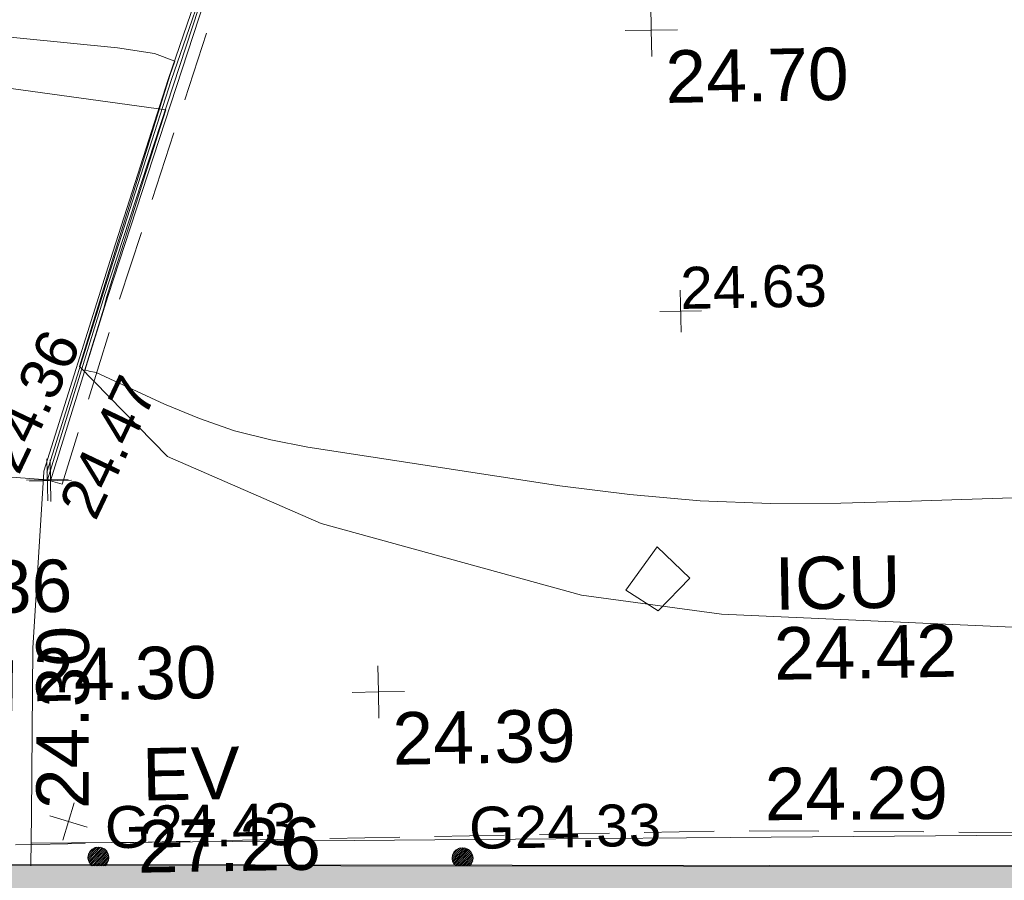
# Model space of a CAD drawing. Header units: millimetres. Extents: x -287732 to 520720, y -88450 to 287754.
# Tile 86 of 256: x -50767 to -43723, y -44324 to -38168. Entities that reach past the tile are written whole.
import ezdxf

# ---------------------------------------------------------------- set-up
doc = ezdxf.new("R2010")
doc.units = ezdxf.units.MM
doc.linetypes.add('IMPORT-DASHED _2_', pattern=[750, 500, -250])
doc.linetypes.add('IMPORT-UG_ELEC_STREET LIGHTING_QLB2 _2_', pattern=[2700, 1500, -300.0000000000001, 0, -250, 150, -300.0000000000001, 0, -200])
for name, color, linetype, lineweight, true_color in [('00_TOPO_EAVE', 7, 'Continuous', 9, 0x666666), ('00_TOPO_KERB_BOTTOM', 1, 'Continuous', 9, 0xff0000), ('00_TOPO_KERB_TOP', 7, 'Continuous', 9, 0xa500a5), ('00_TOPO_LEVEL_SPOT', 7, 'Continuous', 9, 0x666666), ('00_TOPO_SERV_IC', 5, 'Continuous', 9, 0x0000ff), ('00_UAV_BUILDING_OUTLINE', 5, 'Continuous', 9, 0x0000ff), ('00_UAV_CONCRETE', 9, 'Continuous', 9, 0x808080), ('01_DTM_CONTOUR_MNR', 7, 'Continuous', 9, 0xa5a552), ('12333-PUM-2D-U-0001-C01 - Rev2_REVIT IMPORT_dwg', 7, 'Continuous', 9, 0x767676), ('A_RHA_Line', 7, 'Continuous', 9, 0x00a600), ('CONTOURS_MINOR', 7, 'Continuous', 9, 0x00a5a5), ('EAVE', 3, 'Continuous', 9, 0x00ff00), ('GULLY', 7, 'Continuous', 9, 0x7fbfff), ('GULLY_LVL', 7, 'Continuous', 9, 0x7fbfff), ('KERB_BOTTOM', 7, 'Continuous', 9, 0x0000a5), ('KERB_BOTTOM_LVL', 7, 'Continuous', 9, 0x0000a5), ('KERB_TOP', 2, 'Continuous', 9, 0xffff00), ('KERB_TOP_LVL', 2, 'Continuous', 9, 0xffff00), ('SPOT_HEIGHTS_LVL', 7, 'Continuous', 9, 0x00a500)]:
    doc.layers.add(name, color=color, linetype=linetype, lineweight=lineweight, true_color=true_color)
for name, color, linetype, lineweight in [('00_TOPO_SURFACE', 7, 'Continuous', 9), ('A_RHA_Detail', 7, 'Continuous', 9), ('CHANGE_OF_SURFACE', 7, 'IMPORT-DASHED _2_', 9)]:
    doc.layers.add(name, color=color, linetype=linetype, lineweight=lineweight)
doc.styles.add('Arial_3', font='arial.ttf', dxfattribs={"height": 299.9999999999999})
doc.styles.add('Swis721 Lt BT_2', font='swissl.ttf', dxfattribs={"height": 375})

# ---------------------------------------------------------------- blocks, each defined once
blk = doc.blocks.new('12333-PUM-2D-U-0001-C01 - Rev2_REVIT IMPORT_dwg_MSL_Eaves_SYM_1-V20-Site Location Plan Proposed')
at = {"layer": '00_TOPO_EAVE', "color": 254, "true_color": 0xcccccc}
for p, q in [((-116.0873754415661, -356.5791934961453), (116.0873754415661, 356.5791934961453)), ((356.5791934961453, -116.0873754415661), (-356.5791934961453, 116.0873754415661))]:
    blk.add_line(p, q, dxfattribs=at)
blk = doc.blocks.new('12333-PUM-2D-U-0001-C01 - Rev2_REVIT IMPORT_dwg_MM-2077200-Site Location Plan Proposed')
at = {"layer": '00_TOPO_LEVEL_SPOT', "color": 254, "true_color": 0xcccccc, "flags": 128}
for points in [[(500.0000000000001, 0), (0, 0), (0, 500.0000000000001)], [(0, -500.0000000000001), (0, 0), (-500.0000000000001, 0)]]:
    blk.add_lwpolyline(points, dxfattribs=at)
blk = doc.blocks.new('12333-PUM-2D-U-0001-C01 - Rev2_REVIT IMPORT_dwg_MGS62954_T2_Galway_ITM_3d_Rev1-2077680-Site Location Plan Proposed')
at = {"layer": '00_TOPO_KERB_BOTTOM', "color": 254, "true_color": 0xcccccc, "flags": 128}
blk.add_lwpolyline([(533850650.8813702, 725514910.7758181), (533850651.1915413, 725514914.6182809), (533851152.061392, 725516412.4510164), (533851588.6770644, 725517700.0691484), (533851930.7156118, 725518640.7660455), (533852092.728869, 725519138.1992496), (533852208.2193515, 725519423.6326603), (533852357.0642481, 725519534.6952599), (533852664.9502132, 725519560.6090442), (533854156.3820873, 725519576.4909246), (533856347.5983112, 725519532.1652586), (533859556.743809, 725519454.5231427), (533862091.5968435, 725519411.9021196), (533864612.255825, 725519373.8215616), (533865884.7425818, 725519349.663468), (533866558.9749278, 725519340.9829497), (533866566.5085127, 725518683.311586), (533867371.4536871, 725518686.7848152), (533867381.3099993, 725519353.3109809)], dxfattribs=at)
at = {"layer": '00_TOPO_KERB_TOP', "color": 254, "true_color": 0xcccccc, "flags": 128}
blk.add_lwpolyline([(533850672.9464509, 725514907.343518), (533851173.8009748, 725516405.1304194), (533851610.3207599, 725517692.4657707), (533851952.4065717, 725518633.2926581), (533852114.2928006, 725519130.3358444), (533852227.0780395, 725519409.0832757), (533852366.3332078, 725519512.9903723), (533852666.876911, 725519521.6797996), (533854156.1760591, 725519538.7140625), (533856345.4035738, 725519488.5387279), (533859556.4501584, 725519416.5720049), (533862091.5742442, 725519373.4148215), (533864610.1382316, 725519334.6123489), (533865884.154918, 725519302.2327138), (533866530.0831135, 725519292.1174533), (533866543.626251, 725518660.3159641), (533867394.0574334, 725518663.9431219), (533867404.2465035, 725519352.9718053)], dxfattribs=at)
at = {"layer": '00_TOPO_SERV_IC', "color": 254, "true_color": 0xcccccc}
for p, q in [((533855028.3000001, 725514297.0000001), (533854799.7000002, 725513992.2000002)), ((533855256.9000001, 725514068.4000002), (533855028.3000001, 725514297.0000001)), ((533855028.3000002, 725513839.8000002), (533855256.9000001, 725514068.4000002)), ((533855028.3000002, 725513839.8000002), (533854799.7000002, 725513992.2000002))]:
    blk.add_line(p, q, dxfattribs=at)
at = {"layer": '00_TOPO_SURFACE', "color": 254, "true_color": 0xcccccc, "flags": 128}
blk.add_lwpolyline([(533850509.0925214, 725512095.3440932), (533850519.6678849, 725512452.9949775), (533850549.1426049, 725513650.4152522), (533850650.8813704, 725514910.7758181)], dxfattribs=at)
at = {"layer": '00_UAV_CONCRETE', "color": 254, "true_color": 0xcccccc, "flags": 128}
blk.add_lwpolyline([(533850513.8729193, 725512257.0135742), (533854267.8038598, 725512222.5264795), (533855513.3210576, 725512210.3372543), (533860512.9407879, 725512161.4085915), (533861011.8038596, 725512156.5264796), (533865048.2770497, 725512156.976934), (533865055.892157, 725511811.4671805)], dxfattribs=at)
at = {"layer": '01_DTM_CONTOUR_MNR', "color": 254, "true_color": 0xcccccc, "flags": 128}
blk.add_lwpolyline([(533864516.8727782, 725514749.9896799), (533862002.2688941, 725514946.8802142), (533861396.8440901, 725514742.5424901), (533859839.9480705, 725513736.5953971), (533859054.4051247, 725513586.3283726), (533855480.9122565, 725513807.4143866), (533854482.1245454, 725513961.6541615), (533852627.4231591, 725514506.3036925), (533851537.6740643, 725515003.7436806), (533850920.0000001, 725515660.0000002), (533851166.5459833, 725516410.0000002), (533851537.5000001, 725517538.7500004), (533851591.3636364, 725517699.3181821), (533851601.2500002, 725517729.0625004), (533851640.0000002, 725517830.0000002), (533851493.5191776, 725517889.1024123), (533851230.6421918, 725517934.1621852), (533849789.8869479, 725518102.4715049)], dxfattribs=at)
at = {"xscale": 0.375, "yscale": 0.375, "zscale": 0.375}
for name, p in [('12333-PUM-2D-U-0001-C01 - Rev2_REVIT IMPORT_dwg_MM-2077200-Site Location Plan Proposed', (533855050.8609672, 725517993.0441386)), ('12333-PUM-2D-U-0001-C01 - Rev2_REVIT IMPORT_dwg_MM-2077200-Site Location Plan Proposed', (533853015.8579856, 725513293.8114178)), ('12333-PUM-2D-U-0001-C01 - Rev2_REVIT IMPORT_dwg_MSL_Eaves_SYM_1-V20-Site Location Plan Proposed', (533850783.3413599, 725512406.2405877))]:
    blk.add_blockref(name, p, dxfattribs=at)
at = {"layer": '00_TOPO_EAVE', "char_height": 375, "attachment_point": 1, "line_spacing_factor": 1.005061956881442, "style": 'Swis721 Lt BT_2'}
for s, insert, width in [('EV', (533851315.7332062, 725512921.6954272), 736.078940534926), ('27.26', (533851273.9113727, 725512406.2120061), 1495.902363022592)]:
    blk.add_mtext(s, dxfattribs=dict(at, insert=insert, width=width))
at = {"layer": '00_TOPO_LEVEL_SPOT', "char_height": 375, "width": 1495.902363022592, "attachment_point": 1, "line_spacing_factor": 1.005061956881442, "style": 'Swis721 Lt BT_2'}
for s, insert in [('24.70', (533855145.9808528, 725517845.6102245)), ('24.36', (533849528.1808528, 725514281.4102244)), ('24.39', (533853110.9808528, 725513146.4102244))]:
    blk.add_mtext(s, dxfattribs=dict(at, insert=insert))
at = {"layer": '00_TOPO_SERV_IC', "color": 251, "true_color": 0x666666, "char_height": 375, "attachment_point": 1, "line_spacing_factor": 1.005061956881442, "style": 'Swis721 Lt BT_2'}
for s, insert, width in [('ICU', (533855863.2111334, 725514206.7746865), 1021.012723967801), ('24.42', (533855849.3003085, 725513706.3162589), 1495.902363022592)]:
    blk.add_mtext(s, dxfattribs=dict(at, insert=insert, width=width))
at = {"layer": '00_TOPO_SURFACE', "color": 251, "true_color": 0x666666, "insert": (533850549.1, 725513645.6296079), "char_height": 375, "width": 1495.902363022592, "attachment_point": 1, "line_spacing_factor": 1.005061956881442, "style": 'Swis721 Lt BT_2'}
blk.add_mtext('24.30', dxfattribs=at)
at = {"layer": '00_UAV_BUILDING_OUTLINE', "color": 251, "true_color": 0x666666, "insert": (533850554.9416466, 725512498.7791151), "char_height": 375, "width": 1495.902363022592, "attachment_point": 1, "rotation": 88.9592679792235, "line_spacing_factor": 1.005061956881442, "style": 'Swis721 Lt BT_2'}
blk.add_mtext('24.30', dxfattribs=at)
at = {"layer": '00_UAV_CONCRETE', "color": 251, "true_color": 0x666666, "insert": (533855768.1554075, 725512703.0966468), "char_height": 375, "width": 1495.902363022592, "attachment_point": 1, "rotation": 359.4392940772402, "line_spacing_factor": 1.005061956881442, "style": 'Swis721 Lt BT_2'}
blk.add_mtext('24.29', dxfattribs=at)
blk = doc.blocks.new('12333-PUM-2D-U-0001-C01 - Rev2_REVIT IMPORT_dwg_SPOT-V272-Site Location Plan Proposed')
at = {"layer": 'KERB_BOTTOM_LVL', "color": 9, "true_color": 0xaaaae1}
for p, q in [((0, 500.0000000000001), (0, -500.0000000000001)), ((-500.0000000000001, 0), (500.0000000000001, 0))]:
    blk.add_line(p, q, dxfattribs=at)
blk = doc.blocks.new('12333-PUM-2D-U-0001-C01 - Rev2_REVIT IMPORT_dwg_SPOT-2077810-Site Location Plan Proposed')
at = {"layer": 'KERB_TOP_LVL', "color": 51, "true_color": 0xffffaa}
for p, q in [((0, 500.0000000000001), (0, -500.0000000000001)), ((-500.0000000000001, 0), (500.0000000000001, 0))]:
    blk.add_line(p, q, dxfattribs=at)
blk = doc.blocks.new('12333-PUM-2D-U-0001-C01 - Rev2_REVIT IMPORT_dwg_SPOT-2077775-Site Location Plan Proposed')
at = {"layer": 'SPOT_HEIGHTS_LVL', "color": 9, "true_color": 0xaae1aa}
for p, q in [((0, 500.0000000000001), (0, -500.0000000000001)), ((-500.0000000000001, 0), (500.0000000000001, 0))]:
    blk.add_line(p, q, dxfattribs=at)
blk = doc.blocks.new('12333-PUM-2D-U-0001-C01 - Rev2_REVIT IMPORT_dwg_MH_CIR2-V291-Site Location Plan Proposed')
at = {"layer": 'GULLY', "color": 254, "true_color": 0xd4e9ff}
for p, q in [((-499.0000000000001, -33), (33.00000000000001, 499.0000000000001)), ((-496.0000000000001, 60.00000000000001), (-60.00000000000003, 496.0000000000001)), ((-488.0000000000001, -111), (111, 488.0000000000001)), ((-467.0000000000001, -180), (180, 467.0000000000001)), ((-467.0000000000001, 179), (-179, 467.0000000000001)), ((-438.0000000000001, -241), (241, 438.0000000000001)), ((-403, -296), (296, 403)), ((-362, -345), (345.0000000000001, 362.0000000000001)), ((-309.2209858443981, -382.2209858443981), (388.0000000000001, 315)), ((-221.8089305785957, -383.8089305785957), (425, 263.0000000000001)), ((-133.4147173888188, -385.4147173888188), (455.9999999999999, 203.9999999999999)), ((-45.02050419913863, -387.0205041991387), (480, 138)), ((43.37370898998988, -388.6262910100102), (496.0000000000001, 64)), ((131.7679221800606, -390.2320778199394), (500.0000000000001, -22.00000000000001)), ((219.1799774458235, -391.8200225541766), (483.0000000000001, -128)), ((307.5741906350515, -393.4258093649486), (396.0000000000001, -305.0000000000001))]:
    blk.add_line(p, q, dxfattribs=at)
at = {"layer": 'GULLY', "color": 254, "true_color": 0xd4e9ff, "flags": 128}
for points in [[(474.9999999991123, -154.0000000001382), (499.9999999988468, -5.544279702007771e-10), (474.9999999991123, 154.0000000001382), (403.9999999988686, 293.0000000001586), (292.9999999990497, 403.9999999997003), (153.9999999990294, 474.9999999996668), (-5.544279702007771e-10, 500.0000000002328), (-154.0000000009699, 475.0000000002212), (-293.0000000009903, 404.0000000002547), (-404.0000000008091, 293.0000000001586), (-475.0000000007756, 154.0000000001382), (-500.0000000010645, 5.544279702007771e-10), (-475.0000000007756, -154.0000000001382), (-404.0000000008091, -293.0000000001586), (-314.8818505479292, -382.1181494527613)], [(303.6455589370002, -393.3544410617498), (403.9999999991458, -293.0000000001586), (474.9999999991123, -154.0000000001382)]]:
    blk.add_lwpolyline(points, dxfattribs=at)
blk = doc.blocks.new('12333-PUM-2D-U-0001-C01 - Rev2_REVIT IMPORT_dwg_MH_CIR2-V292-Site Location Plan Proposed')
at = {"layer": 'GULLY', "color": 254, "true_color": 0xd4e9ff}
for p, q in [((-499.0000000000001, -33), (33.00000000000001, 499.0000000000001)), ((-496.0000000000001, 60.00000000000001), (-60.00000000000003, 496.0000000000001)), ((-488.0000000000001, -111), (111, 488.0000000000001)), ((-467.0000000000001, -180), (180, 467.0000000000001)), ((-467.0000000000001, 179), (-179, 467.0000000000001)), ((-438.0000000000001, -241), (241, 438.0000000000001)), ((-403, -296), (296, 403)), ((-362, -345), (345.0000000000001, 362.0000000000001)), ((-291.3839796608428, -364.3839796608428), (388.0000000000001, 315)), ((-203.9719243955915, -365.9719243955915), (425, 263.0000000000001)), ((-115.5777112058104, -367.5777112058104), (455.9999999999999, 203.9999999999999)), ((-27.18349801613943, -369.1834980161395), (480, 138)), ((61.2107151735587, -370.7892848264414), (496.0000000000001, 64)), ((149.6049283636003, -372.3950716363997), (500.0000000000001, -22.00000000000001)), ((237.0169836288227, -373.9830163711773), (483.0000000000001, -128))]:
    blk.add_line(p, q, dxfattribs=at)
at = {"layer": 'GULLY', "color": 254, "true_color": 0xd4e9ff, "flags": 128}
for points in [[(474.9999999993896, -154.0000000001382), (499.999999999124, 5.544279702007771e-10), (474.9999999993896, 154.0000000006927), (403.9999999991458, 293.0000000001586), (292.9999999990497, 404.0000000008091), (153.9999999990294, 475.0000000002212), (-8.316419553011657e-10, 500.0000000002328), (-154.0000000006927, 475.0000000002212), (-293.0000000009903, 404.0000000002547), (-404.0000000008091, 293.0000000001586), (-475.0000000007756, 154.0000000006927), (-500.0000000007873, 5.544279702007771e-10), (-475.0000000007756, -153.9999999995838), (-404.0000000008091, -292.9999999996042)], [(321.4825651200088, -375.5174348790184), (403.999999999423, -292.9999999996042), (474.9999999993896, -154.0000000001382)]]:
    blk.add_lwpolyline(points, dxfattribs=at)
blk = doc.blocks.new('12333-PUM-2D-U-0001-C01 - Rev2_REVIT IMPORT_dwg-1620468-Site Location Plan Proposed')
at = {"layer": 'CHANGE_OF_SURFACE', "color": 253, "true_color": 0xaaaaaa, "flags": 128}
for points in [[(211280.4611760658, -96410.85617383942), (210131.9904343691, -99725.56404722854), (209699.7532567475, -101035.4918920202), (209617.6228963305, -101008.3913189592)], [(209595.0050455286, -101000.9281026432), (207434.13048191, -100804.2360581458), (207527.7631822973, -101229.902311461)], [(209183.6723986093, -102292.5337115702), (209324.0843579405, -102290.1362491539), (209279.7092491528, -103607.8304508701), (214435.1732904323, -103596.7790810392), (220082.4232903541, -103729.3955195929), (223955.9284271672, -103768.0753138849), (223950.4027422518, -107387.3989444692), (224643.7480814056, -110331.3489716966), (232503.4728769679, -110593.233746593)]]:
    blk.add_lwpolyline(points, dxfattribs=at)
at = {"layer": 'CONTOURS_MINOR', "color": 254, "true_color": 0xaae1e1, "flags": 128}
blk.add_lwpolyline([(216784.8085800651, -101245.4771107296), (216279.3568118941, -101255.0270105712), (215773.871778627, -101262.6145869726), (215268.3645681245, -101268.8939484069), (214763.9295274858, -101260.5344392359), (214260.9364504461, -101234.0872923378), (213760.1063193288, -101180.5086894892), (213260.7181514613, -101108.8424490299), (211461.3110219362, -100800.7295524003), (211198.9142081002, -100744.3248721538), (210941.0818201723, -100673.6503890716), (210690.0960711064, -100581.5712026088), (210443.674748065, -100475.2222134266), (209957.7914832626, -100240.7670645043), (209908.3470389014, -100230.6559535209), (209877.7914835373, -100220.7670644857), (210019.6664835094, -99782.01706474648), (210042.9421423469, -99698.34239420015), (210307.3385147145, -98906.45271865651), (210337.2284192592, -98817.10939633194), (210367.1901649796, -98727.79022087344), (210397.2596727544, -98638.50726641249), (210427.4010221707, -98549.24845893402), (210487.7914832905, -98370.76706474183), (209123.439595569, -98157.0838536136)], dxfattribs=at)
at = {"layer": 'EAVE', "color": 81, "true_color": 0xaaffaa}
blk.add_line((223490.9330729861, -104014.2154938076), (209157.2834033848, -103745.1763977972), dxfattribs=at)
at = {"layer": 'KERB_BOTTOM', "color": 9, "true_color": 0xaaaae1, "flags": 128}
blk.add_lwpolyline([(211206.9245926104, -96286.17265447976), (210027.498214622, -99690.22446090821), (209595.0050468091, -101000.9281021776)], dxfattribs=at)
at = {"layer": 'KERB_TOP', "color": 51, "true_color": 0xffffaa, "flags": 128}
blk.add_lwpolyline([(211211.6023270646, -96345.42248235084), (210050.0607889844, -99697.85519235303), (209617.6228963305, -101008.3913189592), (209595.0050459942, -101000.9281021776)], dxfattribs=at)
blk.add_blockref('12333-PUM-2D-U-0001-C01 - Rev2_REVIT IMPORT_dwg_MGS62954_T2_Galway_ITM_3d_Rev1-2077680-Site Location Plan Proposed', (-533641079.6498471, -725615854.3561786))
for name, p, xscale, yscale, zscale in [('12333-PUM-2D-U-0001-C01 - Rev2_REVIT IMPORT_dwg_SPOT-2077775-Site Location Plan Proposed', (214146.3914834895, -99873.96706454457), 0.3, 0.3, 0.3), ('12333-PUM-2D-U-0001-C01 - Rev2_REVIT IMPORT_dwg_SPOT-V272-Site Location Plan Proposed', (209595.0050459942, -101000.9281021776), 0.3, 0.3, 0.3), ('12333-PUM-2D-U-0001-C01 - Rev2_REVIT IMPORT_dwg_SPOT-2077810-Site Location Plan Proposed', (209617.6228963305, -101008.3913189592), 0.3, 0.3, 0.3), ('12333-PUM-2D-U-0001-C01 - Rev2_REVIT IMPORT_dwg_MH_CIR2-V291-Site Location Plan Proposed', (209913.1284832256, -103709.623064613), 0.15, 0.15, 0.15), ('12333-PUM-2D-U-0001-C01 - Rev2_REVIT IMPORT_dwg_MH_CIR2-V292-Site Location Plan Proposed', (212517.6824833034, -103759.6620647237), 0.15, 0.15, 0.15)]:
    blk.add_blockref(name, p, dxfattribs=dict(xscale=xscale, yscale=yscale, zscale=zscale))
at = {"layer": 'GULLY_LVL', "char_height": 299.9999999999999, "width": 1645.433348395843, "attachment_point": 1, "line_spacing_factor": 0.9417779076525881, "style": 'Arial_3'}
for s, insert in [('G24.43', (209963.128483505, -103344.6119697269)), ('G24.33', (212567.6824833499, -103394.6509694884))]:
    blk.add_mtext(s, dxfattribs=dict(at, insert=insert))
at = {"layer": 'KERB_BOTTOM_LVL', "insert": (209121.7100974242, -100839.304269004), "char_height": 299.9999999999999, "width": 1256.112065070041, "attachment_point": 1, "rotation": 63.51638074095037, "line_spacing_factor": 0.9417779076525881, "style": 'Arial_3'}
blk.add_mtext('24.36', dxfattribs=at)
at = {"layer": 'KERB_TOP_LVL', "insert": (209664.687679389, -101176.8325853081), "char_height": 299.9999999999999, "width": 1256.112065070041, "attachment_point": 1, "rotation": 63.51638074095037, "line_spacing_factor": 0.9417779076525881, "style": 'Arial_3'}
blk.add_mtext('24.47', dxfattribs=at)
at = {"layer": 'SPOT_HEIGHTS_LVL', "insert": (214146.3914834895, -99558.95596958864), "char_height": 299.9999999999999, "width": 1256.112065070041, "attachment_point": 1, "line_spacing_factor": 0.9417779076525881, "style": 'Arial_3'}
blk.add_mtext('24.63', dxfattribs=at)

msp = doc.modelspace()

# ---------------------------------------------------------------- hatches: boundary and pattern name
at = {"layer": 'A_RHA_Detail', "true_color": 0xc0c0c0}
h = msp.add_hatch(color=9, dxfattribs=at)
h.paths.add_polyline_path([(-80880.60083809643, -68502.79057078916), (-80400.865924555, -68483.41509113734), (-80400.865924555, -62984.64684185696), (-24474.85765177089, -63009.32043784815), (-24456.14471271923, -50840.30023858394), (-36622.55041039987, -50831.65104353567), (-36622.55041039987, -44228.57792613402), (-50959.0526582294, -44218.38599194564), (-50959.0526582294, -42573.78171514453), (-54563.9325804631, -42571.21897729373), (-54565.69773352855, -45054.17447474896), (-92408.82109321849, -45027.27149621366), (-92411.78875845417, -49201.74309222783), (-100061.9988811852, -49201.74309222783), (-100052.2214449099, -64852.82557838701), (-86120.90825229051, -64852.82557838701), (-86092.1662649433, -62957.90041523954), (-84861.10047608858, -62957.90041523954), (-84854.79052929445, -68240.109737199), (-80870.60226892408, -68240.10973722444)])
h.paths.add_polyline_path([(-137238.9269902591, -68461.9384092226), (-132719.7426408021, -68433.0633692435), (-132847.0731201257, -62850.04282283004), (-130454.6837966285, -62916.63108078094), (-130498.2830220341, -61355.85393642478), (-117581.136331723, -61423.42893438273), (-117492.3908565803, -49183.91309190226), (-125136.5200282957, -49178.47881952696), (-125133.572703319, -45032.61887136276), (-163007.1824077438, -45005.6942194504), (-163007.1824076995, -44090.2963411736), (-163123.8521269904, -44090.21339942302), (-163122.6389897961, -42383.75184302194), (-166563.8543419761, -42383.75184298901), (-166565.034908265, -44044.39824208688), (-193158.4656786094, -44025.49275805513), (-193195.152889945, -62863.65652504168), (-137269.7106414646, -62916.63108078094), (-137254.3708868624, -65679.90523788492)])
h.paths.add_polyline_path([(120310.9497607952, -32334.28230164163), (120312.4652266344, -31610.73011961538), (133451.2244789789, -31638.24899384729), (133469.2230092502, -19717.98315780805), (121295.7536929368, -19692.48606430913), (121319.8434528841, -8190.941560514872), (112277.0825930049, -8172.001674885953), (112263.1770823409, -14811.1234547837), (78285.85310969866, -14739.95861438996), (78292.82277619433, -8167.077575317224), (75241.99098605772, -8160.673431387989), (69355.76844233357, -8152.931592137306), (69353.6659720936, -9156.74635762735), (68372.60878945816, -9154.691552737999), (68372.60878945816, -13705.52853215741), (69333.7233474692, -13707.54156770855), (69325.07112547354, -16249.53369228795), (66623.4489111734, -16249.53369228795), (66619.79243935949, -17995.29925530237), (65989.07757494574, -17995.2992552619), (65985.44262772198, -19730.78799483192), (57152.23993377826, -19712.28702421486), (57127.42535098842, -31559.89463417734), (70277.87165424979, -31587.43801817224), (70277.87165431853, -32271.7414715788), (78263.96947909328, -32285.12944888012), (78266.62661740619, -31019.79372153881), (112335.8856506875, -31091.15111860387), (112335.8856506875, -32317.57330553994), (119781.4233959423, -32333.17321913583)])
h.paths.add_polyline_path([(7503.717409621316, -1791.439263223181), (15482.43097392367, -674.0213231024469), (15484.0826588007, 148.1327206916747), (56188.28042539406, 205.5276654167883), (56155.84326007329, 14338.3166313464), (18016.62665935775, 14236.48149539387), (17967.9025208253, 34313.18372071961), (21727.10644863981, 34324.0692624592), (21708.90974962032, 40608.10218321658), (18009.66447159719, 40608.10218321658), (17995.54603706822, 45483.75063442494), (9770.084204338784, 45420.6329473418), (3966.213879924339, 45446.76585222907), (3984.771235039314, 14176.56786832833), (1023.062455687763, 14176.56786837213), (-276.5134647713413, 14190.52623461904), (-231.6790044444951, 5968.135265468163), (-226.4491536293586, 193.7444677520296), (553.0869992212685, 183.4716499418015), (7477.609307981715, 143.2867586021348), (7488.638446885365, -674.0213231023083)])
h.paths.add_polyline_path([(77755.59663317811, 53.47451145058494), (77729.51881611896, 1699.844979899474), (94464.47132486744, 1659.976083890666), (94606.37913471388, 17991.390236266), (88810.4190114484, 18015.03260816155), (88799.89418497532, 14436.74271609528), (69413.88950349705, 14457.8773889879), (69377.35724448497, 99.62816357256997), (75241.99098605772, 67.32134432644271)])
h.paths.add_polyline_path([(61252.12079701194, 46453.95617366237), (105774.7348988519, 46472.68783506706), (105768.2642198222, 61852.61234306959), (92285.13876309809, 61852.61234306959), (92308.59670399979, 65784.30757140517), (96107.4668000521, 65767.60445243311), (96059.68081117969, 75209.20847378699), (101084.8427276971, 75071.88872764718), (104988.0046543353, 74765.36560406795), (108403.6894220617, 74363.8408943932), (112009.2703903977, 73787.25420861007), (115645.3524815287, 73049.69667206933), (116890.8108051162, 72761.69136252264), (120208.9929833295, 71893.18353872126), (120865.241739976, 71703.68484519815), (124135.6329506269, 70669.67317906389), (127435.6253142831, 69480.50055823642), (127820.4368670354, 69394.93141813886), (128274.3081769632, 69331.69585753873), (128731.8791144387, 69306.66104516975), (129189.9401488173, 69320.00258290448), (129645.2782985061, 69371.62688826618), (130094.6997111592, 69461.17185603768), (130535.0520071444, 69588.00939074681), (130963.246434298, 69751.24981927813), (131376.2795165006, 69949.74812590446), (131771.2541232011, 70182.11198903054), (132162.5575600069, 70460.5404660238), (132496.0921583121, 70741.69081113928), (132820.871367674, 71064.98072578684), (133117.4593294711, 71414.31364272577), (133383.77568926, 71787.23923950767), (133616.5473239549, 72178.5372844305), (133817.1647262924, 72590.54524898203), (133982.6025969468, 73017.89547513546), (134111.7005086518, 73457.59040801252), (134203.5529320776, 73906.54590458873), (134257.5155883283, 74361.61286216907), (134272.5462649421, 74819.5993153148), (134250.5259875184, 75277.29281745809), (134189.6227572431, 75731.48297747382), (134090.9274700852, 76178.98397757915), (133955.1324028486, 76616.65691993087), (133783.1900598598, 77041.43184345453), (133576.3064937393, 77450.32925647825), (133335.932843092, 77840.48103920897), (133063.7551572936, 78209.15055532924), (132761.6825665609, 78553.75185442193), (132431.8338935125, 78871.8678050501), (132076.5227905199, 79161.26705197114), (131698.2415080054, 79419.91966861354), (131299.6434187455, 79646.01139197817), (131093.5942456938, 79746.34209763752), (132146.0467355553, 83110.22226145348), (122787.7632953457, 86282.54285518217), (121604.3555412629, 82800.3591886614), (117095.9864227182, 83870.84033785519), (116841.9598400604, 83526.35449572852), (116120.5435466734, 91221.93611972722), (110237.7341284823, 91274.27491021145), (110194.3680786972, 90435.39030214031), (104988.0046543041, 90486.49901390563), (104973.2761846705, 94309.82427956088), (103746.1314668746, 94309.8242795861), (103839.9937121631, 122852.1474271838), (96365.09202306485, 122931.9599470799), (96350.3400238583, 123952.4168585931), (104555.5505249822, 123902.1925226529), (104607.3234458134, 120248.5396156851), (125502.5015002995, 120134.1933400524), (125662.0200253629, 137657.3796882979), (114479.5865733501, 137699.2256881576), (114382.306264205, 129149.9458158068), (104644.159003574, 129187.9975073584), (104577.9931702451, 126217.3903144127), (101184.4926406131, 126159.1566967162), (101264.6166812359, 135959.2655565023), (89967.23178808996, 135988.8856164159), (89927.63362986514, 125823.6463181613), (93630.53562302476, 125840.7948842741), (93580.65688892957, 122931.9599470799), (88697.38835376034, 122904.7310126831), (88679.3898954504, 95739.09143775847), (86378.25848996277, 95739.09143775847), (86378.18187189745, 96178.1008337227), (83279.50743284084, 96200.92083327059), (83273.62493422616, 95735.74732133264), (70169.67509619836, 95733.22421950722), (70166.26842742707, 96272.07409347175), (66674.99731294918, 96257.14073655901), (66654.74538556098, 95755.71092136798), (65784.77231079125, 95755.71092136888), (65887.65094984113, 117470.630565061), (53473.3427162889, 117487.9046429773), (53434.44066309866, 98570.46349063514), (40649.41626916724, 98570.46349063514), (40610.16711559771, 94406.01479078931), (38853.82372868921, 94410.36303440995), (38848.65589191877, 89463.65332729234), (40612.46601912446, 89518.45976927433), (40665.38257362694, 86257.73741128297), (38372.19584460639, 86305.72309285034), (38369.79374539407, 76901.0507917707), (50937.9512507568, 76944.40198294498), (50922.88567286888, 74598.78180889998), (56484.9061132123, 74588.85093771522), (56484.9061132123, 75194.85181995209), (92465.4037153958, 75233.0258166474), (92645.92783662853, 71766.64845094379), (89810.55521366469, 69362.83965827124), (85313.16173974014, 69360.94750420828), (85313.16173974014, 66907.4050808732), (75210.14498263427, 66903.15451589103), (75210.14498263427, 63815.70944550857), (70819.40014309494, 63815.70999200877), (70819.21601505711, 64253.35708059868), (69456.83415683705, 64253.35708059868), (69455.7195737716, 66901.99623166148), (61303.32856759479, 66898.5668068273), (61304.56054988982, 63970.32021231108), (70500.41048208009, 63970.32021219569), (70500.4088543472, 61852.59006207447), (61245.6438848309, 61848.69637488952), (61252.03558504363, 46656.49344428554)])
h.paths.add_polyline_path([(-17153.16561239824, 48569.32684293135), (-17153.16561224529, 60770.38083685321), (-29362.88357759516, 60774.70428694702), (-29362.88357759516, 67399.20394580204), (-43507.24466814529, 67405.01911303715), (-43488.5313307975, 69093.07334175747), (-45766.41866231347, 69109.32868388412), (-45794.3462003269, 67405.01911303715), (-47272.11273194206, 67404.2124544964), (-47272.44887633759, 66454.91798908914), (-86004.56386332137, 66468.63299519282), (-86006.66970787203, 60521.58362721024), (-92662.87722510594, 60521.58362721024), (-92665.2138765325, 50184.35611932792), (-79752.0168396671, 50179.78309939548), (-79752.016597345, 48591.4932381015), (-17157.7163123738, 48569.32845417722)])
h.paths.add_polyline_path([(-201056.4185878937, 48628.75479108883), (-138377.9751621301, 48634.64535779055), (-138377.9751621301, 50133.28201003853), (-125467.710581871, 50134.49626164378), (-125468.6909603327, 60566.1903686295), (-132186.8595614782, 60565.86652591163), (-132187.4203588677, 66533.0197876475), (-170643.3098734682, 66805.61809689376), (-170643.3098732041, 67738.78475848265), (-200340.0100486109, 67488.93693764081), (-200348.7171487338, 60827.78025104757), (-201057.5650552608, 60827.71357558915), (-201056.6510294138, 51102.04313372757)])
h.paths.add_polyline_path([(-240051.5126725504, 54769.19491160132), (-239444.490259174, 54811.10754483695), (-239186.5396223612, 54841.92927608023), (-238764.8191577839, 54940.98166103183), (-238382.4735933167, 55122.46891388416), (-237990.3402229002, 55354.87497234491), (-237269.2031023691, 55936.21515020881), (-237032.4836384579, 56225.56611516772), (-236793.0039602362, 56569.31473944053), (-236554.5880578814, 57004.26389721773), (-236432.7219585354, 57267.46508908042), (-236300.081527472, 57753.26238983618), (-236250.7285154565, 58017.17885684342), (-236235.6490609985, 58516.21786804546), (-236233.2538429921, 58987.85640053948), (-236213.7029795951, 59823.48083769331), (-236363.8287855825, 59820.86038205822), (-236634.0279869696, 60698.06075827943), (-236391.9547756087, 61432.19726339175), (-236225.4740089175, 61435.10319600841), (-236201.6036569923, 62637.68779596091), (-232563.5271750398, 62639.28734435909), (-232563.5271750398, 63049.03842404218), (-232732.1945866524, 63049.15302218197), (-232860.1521277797, 63457.95890274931), (-232731.606808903, 63914.24862697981), (-232560.8209656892, 63914.24862697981), (-232515.1276847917, 70598.00033009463), (-240628.6947849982, 70598.85496273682), (-240629.7923196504, 72350.98321577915), (-246412.6011212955, 72347.36085933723), (-246412.6011212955, 70616.45923936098), (-254449.5805725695, 70618.60952619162), (-254454.637144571, 70754.06491720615), (-254469.7140363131, 73191.66276250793), (-263883.2532625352, 73267.83063688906), (-263902.4181505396, 68260.74348553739), (-263714.8217520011, 68259.82096572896), (-263552.9672900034, 67819.65434396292), (-263719.0883117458, 67392.2068408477), (-263913.6298699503, 67392.20684284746), (-263956.7001913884, 58633.76423459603), (-260181.1963171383, 58611.22607638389), (-260192.3146983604, 56354.25111579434), (-257184.684388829, 56339.46086021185), (-257213.4419957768, 57092.93866021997), (-257338.5163846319, 57093.27331223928), (-257471.0109294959, 57531.74572308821), (-257338.5163845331, 58062.22513696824), (-257203.4956297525, 58064.06881289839), (-257173.5751889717, 58598.54056692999), (-256478.2273617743, 58575.27357994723), (-256478.2273617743, 58788.51859473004), (-256013.0091299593, 58911.92701534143), (-255397.0786664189, 58780.99767617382), (-255397.0786664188, 58595.982422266), (-243809.885361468, 58585.92793201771), (-243805.3570672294, 58352.04527760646), (-243740.939469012, 57884.52572680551), (-243619.0830608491, 57421.84877545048), (-243424.3877545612, 56943.65915412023), (-243247.1437899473, 56608.24157713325), (-243003.0710579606, 56249.99021479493), (-242732.2093200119, 55932.75703082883), (-242371.7230178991, 55603.12658811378), (-242141.255125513, 55424.88676767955), (-241804.9643037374, 55216.88439822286), (-241529.4640827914, 55077.02869055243), (-241100.6275144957, 54917.18295003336), (-240836.2134980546, 54840.82833176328), (-240453.4486195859, 54788.60784130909), (-240218.9578693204, 54777.28227442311)])
h.paths.add_polyline_path([(40276.69022552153, 59895.36417752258), (40328.62676029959, 69196.9439153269), (36588.99968785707, 69217.8245910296), (36619.46637569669, 74674.25962428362), (32264.36460078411, 74687.02318924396), (32233.48293867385, 69156.26826306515), (11916.69390495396, 69269.70959686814), (11966.66200111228, 78218.75165974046), (29087.509017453, 78123.15526808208), (29143.44567205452, 88141.1370047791), (15719.348796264, 88216.09212953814), (15732.60379610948, 90589.9978889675), (4594.294101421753, 90652.19003489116), (4525.129359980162, 78265.12250449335), (10096.76365553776, 78234.01258731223), (10077.43887221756, 74773.03821910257), (4547.641142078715, 74803.91453678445), (4465.579974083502, 60107.1600234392), (19125.89094760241, 60025.30234268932), (19139.86249374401, 62527.53804644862), (31738.59196305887, 62457.19146404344), (31724.55430858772, 59943.11609815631), (38369.79364225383, 59906.01157293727)])
h.paths.add_polyline_path([(-246083.0241259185, 72334.29150213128), (-246083.0594797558, 72334.30275087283), (-246208.2905500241, 72334.29150213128)])
h.paths.add_polyline_path([(-114575.3004830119, 112178.0758695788), (-114575.3246435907, 112178.0758695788), (-114707.2752166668, 115801.5811617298)])
h.paths.add_polyline_path([(-154699.9178765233, 101760.4080976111), (-114382.050333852, 101776.0542914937), (-114382.050333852, 106926.9360164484), (-113755.641395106, 106927.1792101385), (-113757.5507412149, 111847.2721531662), (-114431.6837526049, 111847.2721531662), (-114431.8097758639, 112178.0758695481), (-114575.3004830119, 112178.0758695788), (-114578.9984943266, 121707.2390833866), (-123056.9849702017, 121707.2390833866), (-123068.8201032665, 156452.7036899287), (-119381.2340625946, 156454.1348067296), (-119381.2340625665, 160165.8597952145), (-115501.031452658, 160167.3662801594), (-115503.3750945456, 166206.5793118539), (-132411.7987151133, 166599.6604729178), (-132411.8243278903, 166665.6603411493), (-135275.0124468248, 166664.5490317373), (-135275.0124468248, 166628.1883101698), (-135911.3205076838, 166628.1944502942), (-135911.3479256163, 166352.1604668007), (-152521.1633846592, 166345.7146753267), (-152518.3680955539, 159142.6836790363), (-150699.3133726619, 159117.9265656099), (-150758.5477087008, 122560.691203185), (-151059.2005266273, 122560.691203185), (-151061.0981347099, 121302.4374932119), (-154138.3148337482, 121372.6012653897), (-154138.3148337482, 121865.1834517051), (-154704.3888425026, 121867.2611370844), (-154688.5451973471, 119352.3937021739), (-154745.5933227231, 119352.3715636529), (-154745.5763474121, 118722.1532660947), (-160794.1544526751, 118748.7442832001), (-160794.1544526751, 119410.5425977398), (-163852.1622693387, 119422.408321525), (-163855.0715294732, 118762.2003111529), (-167568.6765459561, 118778.5256058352), (-166634.6619849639, 124395.1277019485), (-166930.050559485, 124500.0918161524), (-167568.6765459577, 124707.6250903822), (-168028.2173235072, 124841.3808647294), (-168630.5006276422, 124991.3056740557), (-169238.2056069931, 125117.4693074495), (-169850.3952285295, 125219.6772876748), (-170466.1255403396, 125297.7720169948), (-171089.11025998, 125351.8553033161), (-171704.4065937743, 125381.1774255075), (-172325.0479971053, 125386.3595015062), (-172782.2248668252, 125374.5832362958), (-173401.7764235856, 125337.4554476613), (-174109.844898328, 125263.4341236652), (-174634.1213722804, 125190.4100126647), (-175245.0145766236, 125080.719099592), (-176047.1958093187, 124895.7675260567), (-176665.4852587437, 124724.7228134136), (-177045.3001228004, 124609.1129151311), (-177631.5127792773, 124405.2077276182), (-176665.4852586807, 118818.5158794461), (-177558.9402083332, 118822.4435768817), (-177662.2853368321, 125263.4341236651), (-176365.3912351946, 126542.9270807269), (-159462.2970490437, 126319.910391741), (-157057.7396790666, 128609.0850976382), (-157060.6673204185, 136153.1661957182), (-158638.8016610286, 137740.2441626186), (-159352.3735831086, 137740.2441626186), (-161634.4140634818, 140201.1078539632), (-168727.9404945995, 140256.8191146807), (-171035.0401161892, 137942.8847305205), (-174184.1459014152, 137942.8847305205), (-176460.1167434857, 140292.2858551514), (-177341.6856934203, 140292.2858551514), (-177341.7113613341, 140358.4281613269), (-183428.5803825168, 140356.0660244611), (-185921.6385985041, 137917.4639994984), (-185921.6385985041, 131757.3091155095), (-186906.8767412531, 131756.9267733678), (-187725.3914540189, 130809.9989183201), (-187724.058890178, 127376.1828148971), (-186481.0281350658, 126304.5577463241), (-186479.4846754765, 122327.2959175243), (-185176.2828158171, 121059.4673825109), (-180304.1129154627, 121059.4673824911), (-180304.1136492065, 118802.0484409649), (-193555.3706955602, 118802.0484409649), (-193555.368699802, 133117.8341649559), (-192593.6442938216, 133118.2073819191), (-192593.6442938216, 134200.8158367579), (-192224.6284783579, 134200.9592041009), (-192225.5653014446, 136615.0101267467), (-192595.0012460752, 136615.0101267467), (-192595.4357332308, 137734.4745165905), (-193589.2709668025, 137734.4746851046), (-193589.2685988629, 147474.570583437), (-193163.2062206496, 147492.8644732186), (-192765.7252967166, 147531.087133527), (-192359.9383250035, 147589.5931622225), (-192199.8207947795, 147616.5827294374), (-191882.7548926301, 147682.9245600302), (-191568.5380070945, 147761.6632019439), (-191257.654638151, 147852.677242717), (-190828.6072909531, 148002.2045655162), (-190647.7999969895, 148070.9514233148), (-190349.7690789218, 148197.8750094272), (-190056.9509284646, 148336.4013817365), (-189769.797051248, 148486.3169427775), (-189405.3590254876, 148698.0567944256), (-189132.906026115, 148873.2749095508), (-188867.542109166, 149059.0543929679), (-188609.6764469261, 149255.1087866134), (-188354.9814055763, 149465.3525772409), (-188079.6339208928, 149713.879248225), (-187884.9836199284, 149901.8220103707), (-187545.928247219, 150265.8040604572), (-187446.29984479, 150378.3960832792), (-187241.3270201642, 150629.2310214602), (-187046.3599558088, 150887.9197697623), (-186861.6992771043, 151154.0634500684), (-186546.1373636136, 151669.829875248), (-186524.4196769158, 151707.0632450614), (-163675.2898318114, 151669.829875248), (-163687.5843045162, 148134.07679455), (-157303.6541541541, 148136.492106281), (-157303.6541541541, 155759.91501608), (-157557.4317586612, 155765.0384228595), (-157555.9168973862, 166678.0466575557), (-187009.2021991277, 166699.7464767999), (-187013.0952111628, 162054.4009359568), (-188707.17754695, 162044.5925187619), (-188705.9961892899, 155021.5333641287), (-188737.9999316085, 154650.5326604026), (-188799.0133969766, 154283.1866125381), (-188857.2045401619, 154035.4341107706), (-188966.1106131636, 153679.3368924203), (-189102.6200311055, 153332.8820747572), (-189265.8911675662, 152998.2056672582), (-189454.9174011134, 152677.371060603), (-189645.2484685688, 152421.3220123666), (-189916.9563410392, 152104.2450531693), (-190212.7041973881, 151809.4634871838), (-190530.6686598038, 151538.7947471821), (-190868.8893671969, 151293.9075915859), (-191225.281078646, 151076.3118324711), (-191597.6465194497, 150887.3490191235), (-192092.8415776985, 150682.5621956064), (-192519.2468154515, 150561.8451365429), (-192903.8930791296, 150482.240889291), (-193187.215491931, 150440.8868273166), (-193594.1866364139, 150407.1257787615), (-193594.5952989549, 151459.9895227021), (-205369.2399268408, 151455.4201247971), (-205354.4523517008, 113350.0822379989), (-207187.1580384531, 113349.3710182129), (-207184.3024929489, 105991.0636522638), (-205312.8748221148, 105991.1901500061), (-205311.2362476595, 101769.6553082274), (-175488.6451201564, 101781.2285901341), (-175488.6451201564, 110889.6985621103), (-154703.4627663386, 110897.5679794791), (-154700.2792295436, 102691.5597281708)])
h.paths.add_polyline_path([(193735.9435693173, 113047.8274774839), (208865.0938716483, 114991.0266430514), (208976.1154123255, 114126.6471160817), (216447.8967332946, 115086.3281915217), (216038.7305308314, 118271.9702413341), (232648.5073383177, 120405.3421626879), (233425.993615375, 114352.0734369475), (240632.2017567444, 115277.6440988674), (239854.8412683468, 121329.9334727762), (256406.8682407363, 123455.8879629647), (257091.7572256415, 118089.1198988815), (264572.2871227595, 119040.8180953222), (261877.8350555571, 138524.7609215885), (259178.7147038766, 138221.6086035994), (259197.3483655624, 137439.0084132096), (254686.1480587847, 136897.0007612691), (255412.6810205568, 131314.8303176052), (240852.7447969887, 129522.4514056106), (239771.0426543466, 137918.8519126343), (240649.5822431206, 138010.1984551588), (240062.3063116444, 142776.6750342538), (239165.7694642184, 142685.0143484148), (237630.9646614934, 151018.3171732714), (266172.8791088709, 154560.7889781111), (271297.1876944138, 142612.4006970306), (276531.7397502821, 144861.098714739), (274941.5029779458, 148527.9037281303), (302074.5307653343, 160134.9084326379), (300215.9323773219, 164320.1841173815), (301528.1613272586, 164907.0997989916), (300405.1237791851, 167477.8916353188), (299016.6944531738, 166945.7181824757), (295626.7488506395, 174518.754428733), (294333.0289184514, 177537.1551681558), (287288.8475947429, 174518.754428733), (289427.6893504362, 169661.0163463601), (272956.7816584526, 162557.1203578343), (271943.2187787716, 164897.4305293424), (267016.3118217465, 162764.0369715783), (268502.3094164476, 159357.0430143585), (265200.4029574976, 157946.4096681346), (226856.416695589, 153146.7821792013), (227510.3041274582, 148852.0205334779), (228280.9873165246, 141179.0007483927), (227302.3544112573, 141050.281300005), (227895.3788235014, 136433.1758633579), (228748.5501749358, 136523.8855003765), (229602.3077302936, 128023.7667641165), (217691.2359889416, 126493.8999679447), (217642.3600127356, 126874.433267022), (215138.5007311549, 126552.8357430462), (215194.9980427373, 126112.965074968), (215015.6132226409, 126089.924757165), (214840.9672575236, 127449.66446064), (192258.7012018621, 124549.1816390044), (193486.3576426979, 114991.0266430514)])
h.paths.add_polyline_path([(-78076.24187439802, 117605.5188722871), (-78076.23951902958, 117610.0871211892), (-78070.318122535, 129485.7330792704), (-74723.15926543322, 129478.385255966), (-74723.15926543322, 125435.7860624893), (-48015.64546086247, 125380.0246061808), (-47996.55031653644, 135872.5822179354), (-61198.15919578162, 135901.5630078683), (-74714.72264144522, 135923.5088764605), (-74723.6287602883, 131865.2975510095), (-78070.318122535, 131872.642169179), (-78062.97909487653, 149549.7689430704), (-58292.26570492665, 149541.5607197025), (-58292.26570491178, 148946.2407608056), (-37707.70924046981, 148937.6946533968), (-37703.30827430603, 159740.0672041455), (-44148.26955755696, 159742.7429641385), (-44148.26955755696, 162961.3319174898), (-49829.95437583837, 162961.3319174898), (-49830.92144130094, 160632.0129326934), (-78494.09026625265, 160643.9130440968), (-78494.09026625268, 161615.1537738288), (-78739.225852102, 161615.2555472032), (-78691.7919454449, 168187.9195488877), (-90844.57645036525, 168126.8149079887), (-90962.52567694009, 152686.7636277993), (-89064.97866809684, 152685.9758215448), (-89079.54115380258, 117610.0871211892), (-78374.80218507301, 117605.6428258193)])
h.paths.add_polyline_path([(69254.82576126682, 129235.9722870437), (69259.97086178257, 136167.789247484), (86068.0992678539, 136131.0235193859), (86008.66431381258, 164703.3084147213), (58789.63167882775, 164723.511581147), (58789.63167882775, 170119.2062865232), (54460.1632489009, 170122.4198087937), (54457.21717773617, 166153.279245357), (47042.2151650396, 166158.7829869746), (47041.10931533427, 164668.9097040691), (39173.27935198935, 164674.7495545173), (39172.83712618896, 164078.9539098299), (17014.87910992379, 164095.4005254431), (17002.38841206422, 147267.1142245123), (12659.63471563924, 147267.1142245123), (12653.60087534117, 139137.9291796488), (17031.41608901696, 139134.6797717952), (17024.5879174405, 129935.3194463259), (39191.34773726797, 129918.8662983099), (39191.34773726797, 129258.2867272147), (69014.0340609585, 129236.1510132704)])
h.paths.add_polyline_path([(39265.62356917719, 139467.8223435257), (33050.91021530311, 139484.1586867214), (33087.56357182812, 153427.9220784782), (39277.60130889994, 153411.6505991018), (39277.60130890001, 152830.3127277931), (43058.29603858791, 152820.3745823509), (43024.83899408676, 140092.5601633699), (39267.2657899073, 140092.5601633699)])
h.paths.add_polyline_path([(1979.548949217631, 189123.2414339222), (18699.10403225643, 189180.0465563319), (18678.46874730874, 195253.6675675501), (24349.02704561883, 195272.9334348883), (24334.96888372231, 199550.7690688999), (28829.78348974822, 199566.0403168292), (28798.3577216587, 208815.6446464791), (24334.949615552, 208806.151404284), (24333.90624841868, 209113.2475694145), (16811.59093053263, 209087.6903002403), (16806.58456499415, 208843.5909093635), (6772.293057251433, 208809.4991440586), (6797.166076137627, 201488.5780549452), (-8471.058649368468, 201436.7038490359), (-8471.058649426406, 200429.0172028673), (-11856.09020770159, 200417.5164702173), (-11823.72827009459, 190892.3684138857), (-7614.729360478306, 190906.6685966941), (-7614.729360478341, 190170.8290169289), (-4608.619189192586, 190169.2993656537), (-4608.238782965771, 190916.8832264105), (1973.379031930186, 190939.2444180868), (1977.122761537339, 189837.3456693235)])
h.paths.add_polyline_path([(-20506.22133143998, 190640.0286460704), (-20122.28942212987, 206347.1214480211), (-41550.34215551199, 207015.2557957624), (-41462.26177903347, 210449.6195896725), (-31391.41053372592, 210152.0276719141), (-31078.64493155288, 223862.5743669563), (-44305.08575743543, 224230.7972280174), (-44490.79956591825, 211865.5542346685), (-47510.12209648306, 211942.9901385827), (-47722.57925071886, 203659.0205614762), (-47076.06680548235, 203635.3001465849), (-47175.4684425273, 199531.9403872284), (-46801.21126120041, 199520.4703269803), (-46873.68175963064, 195478.5899481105), (-44600.40472248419, 195425.2559779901), (-44685.88459507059, 192243.2795180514), (-38073.99929115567, 192135.6564362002), (-38104.39995468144, 191126.972250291), (-21537.79264466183, 190668.5723412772)])
h.paths.add_polyline_path([(16801.02360973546, 195961.500137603), (9656.615133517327, 196015.1086063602), (9643.838150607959, 199513.9922857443), (11631.77992468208, 199485.8321209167), (11631.7920940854, 203322.2460456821), (16806.58456511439, 203391.4855728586), (16801.0407710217, 195984.4293109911)])
h.paths.add_polyline_path([(122084.9264926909, 200536.2570557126), (122088.1805162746, 206386.1947929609), (125211.1061638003, 206386.1947929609), (125211.1162733, 206645.8932837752), (126202.7098976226, 206645.8932838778), (126203.0204769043, 207041.0477229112), (130401.4034741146, 206979.0758390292), (130444.2691124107, 209883.280297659), (126202.8383603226, 209945.8832030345), (126203.0204769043, 214624.1281189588), (127364.791950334, 214624.1281190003), (127365.2106673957, 225380.2058567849), (126159.8599207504, 225380.2527798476), (126207.4133336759, 241475.3410923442), (119482.5411291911, 241495.8747898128), (119479.2041949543, 246182.0096278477), (109943.9121324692, 246175.2196735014), (109953.2702601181, 233033.381429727), (115000.5285021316, 233033.3814296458), (114999.579292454, 208653.4991933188), (112026.3032630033, 208653.4991933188), (112024.3519988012, 200538.6761891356), (122024.6079402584, 200536.2715596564)])
h.paths.add_polyline_path([(30087.05071580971, 200986.75440713), (38030.67179071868, 201028.6865660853), (38030.67179071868, 202922.9731660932), (38109.89531492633, 202923.3913649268), (38067.25569096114, 208827.6066631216), (38013.35839378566, 208827.6672237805), (38012.38630971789, 209012.5383931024), (30044.90685988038, 208970.480297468), (30076.83023715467, 202922.9203834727)])
h.paths.add_polyline_path([(195986.2599417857, 205661.5722736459), (202896.8751332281, 206052.0074670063), (202676.8862551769, 209945.7611691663), (195766.2710618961, 209555.3259759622)])
h.paths.add_polyline_path([(-91652.40581580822, 206392.6172135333), (-79454.24421187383, 206432.5105635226), (-79629.29258199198, 238245.6998510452), (-68904.21147484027, 238215.095164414), (-68918.55832832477, 246312.9061543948), (-68918.56040493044, 246314.0782553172), (-68756.515268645, 246312.9061543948), (-68755.20581930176, 246638.9786699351), (-79620.07671794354, 246651.3624133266), (-79606.5628449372, 247343.5411849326), (-82154.50636787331, 247318.0695596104), (-82154.50636787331, 247488.1275895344), (-91640.64698348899, 247472.5371040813), (-91638.72040628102, 246846.4753752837), (-131470.3702759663, 246641.42150215), (-131470.3702759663, 250159.5419305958), (-142857.1087886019, 250176.7939677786), (-142864.0554935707, 246220.0701029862), (-165118.8027587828, 246272.3986783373), (-165040.0492656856, 253907.936045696), (-178677.4727934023, 253929.5079730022), (-178699.5521575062, 238176.7234097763), (-138599.3373496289, 238209.4781454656), (-138548.4479938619, 206627.5237025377), (-126646.6702863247, 206572.2299428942), (-126666.6805510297, 234825.8818836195), (-124962.7180531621, 234825.9534805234), (-124969.0241559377, 234688.4891474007), (-91595.61129713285, 234664.3133306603), (-91650.87307429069, 207155.5994723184)])
h.paths.add_polyline_path([(142123.7078574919, 209113.5383730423), (152768.4446292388, 209127.3137314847), (152745.2992288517, 227012.63380935), (142100.5623961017, 226998.8584508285), (142121.8067345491, 210582.5602643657)])
h.paths.add_polyline_path([(168998.8561129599, 209274.9592350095), (169026.8416078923, 226860.3446540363), (161686.6780314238, 226876.6646907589), (161647.6783165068, 209291.3037608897), (168846.6177107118, 209275.2977201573)])
h.paths.add_polyline_path([(49761.46820719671, 218476.5678095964), (49794.00484360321, 223316.1680811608), (41274.07755982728, 223363.4010619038), (41273.58999769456, 223290.8795634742), (32187.30576796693, 223351.9666549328), (32202.10532419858, 225553.2987454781), (20081.83724695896, 225634.7833114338), (20035.26675877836, 218707.7438801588), (31566.33951793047, 218630.2204881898), (31566.12891731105, 218598.8950898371), (49750.1971391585, 218476.6435849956)])
h.paths.add_polyline_path([(162361.9830851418, 234154.05208666), (162366.6425722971, 241589.9129272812), (135261.102696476, 241630.986197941), (135249.088870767, 234197.8735112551), (160249.0277027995, 234157.4671671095)])
h.paths.add_polyline_path([(176458.8604389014, 246709.5724700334), (176516.2484477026, 252173.1529804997), (168884.2833866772, 252253.3171281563), (168934.86529241, 257068.9279575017), (164355.0504715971, 257117.0331241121), (164296.1746742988, 251511.808811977), (164416.8965511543, 251510.5407811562), (164367.8024342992, 246836.573754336), (171460.1142273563, 246762.0779818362)])

# ---------------------------------------------------------------- linework, layer by layer
at = {"layer": 'A_RHA_Line', "color": 7}
msp.add_line((-36617.856235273, -44228.58126322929), (-50959.05265826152, -44218.38599189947), dxfattribs=at)

# ---------------------------------------------------------------- block references
at = {"layer": '12333-PUM-2D-U-0001-C01 - Rev2_REVIT IMPORT_dwg', "color": 254, "linetype": 'IMPORT-UG_ELEC_STREET LIGHTING_QLB2 _2_', "true_color": 0xffd4d4, "rotation": 0.9999999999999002}
msp.add_blockref('12333-PUM-2D-U-0001-C01 - Rev2_REVIT IMPORT_dwg-1620468-Site Location Plan Proposed', (-261895.0770586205, 55869.5817132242), dxfattribs=at)

doc.saveas('drawing.dxf')
